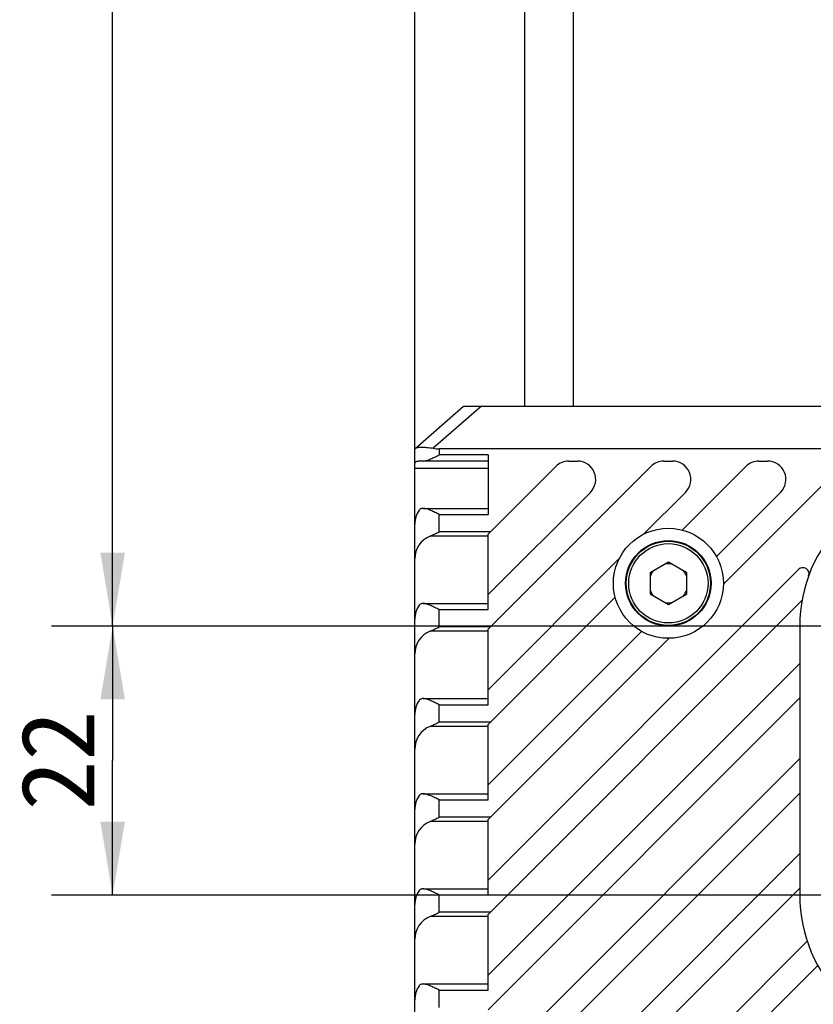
# Model space of a CAD drawing. Header units: millimetres. Extents: x 100 to 429, y 82 to 393.
# Tile 13 of 26: x 354 to 387, y 259 to 299. Entities that reach past the tile are written whole.
import ezdxf
from ezdxf.enums import TextEntityAlignment as Align

# ---------------------------------------------------------------- set-up
doc = ezdxf.new("R2010")
doc.units = ezdxf.units.MM
doc.header["$LTSCALE"] = 32.67
doc.layers.get('0').update_dxf_attribs({"linetype": 'CONTINUOUS'})
doc.layers.add('00_COMPONENTS', color=7, linetype='CONTINUOUS')
doc.layers.add('51__DRAFT_DIMS', color=7, linetype='CONTINUOUS')
doc.styles.get("Standard").update_dxf_attribs({"font": 'simfang.ttf'})
doc.dimstyles.new('DIMSTYLE_1', dxfattribs={"dimtxt": 3, "dimasz": 3, "dimexe": 2.5, "dimexo": 0.5, "dimgap": 0.75, "dimtad": 1, "dimlfac": 2, "dimdsep": 46, "dimtxsty": 'STANDARD', "dimblk": '_FILLED', "dimblk1": '_FILLED', "dimblk2": '_FILLED', "dimcen": 0.09, "dimclrt": 3, "dimazin": 2, "dimtp": 0.3, "dimtm": 0.3, "dimtfac": 1, "dimtofl": 0, "dimtmove": 0, "dimatfit": 3, "dimldrblk": '_FILLED', "dimfxl": 1, "dimtolj": 1, "dimarcsym": 0})
doc.dimstyles.new('DIMSTYLE_2', dxfattribs={"dimtxt": 3, "dimasz": 3, "dimexe": 2.5, "dimexo": 0.5, "dimgap": 0.75, "dimtad": 1, "dimlfac": 2, "dimdsep": 46, "dimtxsty": 'STANDARD', "dimblk": '_FILLED', "dimblk1": '_FILLED', "dimblk2": '_FILLED', "dimcen": 0.09, "dimclrt": 3, "dimazin": 2, "dimtp": 0.2, "dimtm": 0.2, "dimtfac": 1, "dimtofl": 0, "dimtmove": 0, "dimatfit": 3, "dimldrblk": '_FILLED', "dimfxl": 1, "dimtolj": 1, "dimarcsym": 0})
doc.dimstyles.new('DIMSTYLE_4', dxfattribs={"dimtxt": 3, "dimasz": 3, "dimexe": 2.5, "dimexo": 0.5, "dimgap": 0.75, "dimtad": 1, "dimdec": 1, "dimlfac": 2, "dimdsep": 46, "dimtxsty": 'STANDARD', "dimblk": '_FILLED', "dimblk1": '_FILLED', "dimblk2": '_FILLED', "dimcen": 0.09, "dimclrt": 3, "dimazin": 2, "dimtp": 0.5, "dimtm": 0.5, "dimtfac": 1, "dimtdec": 1, "dimtofl": 0, "dimtmove": 0, "dimatfit": 3, "dimldrblk": '_FILLED', "dimfxl": 1, "dimtolj": 1, "dimarcsym": 0})

# ---------------------------------------------------------------- blocks, each defined once
blk = doc.blocks.new('_FILLED')
at = {"color": 0, "linetype": 'ByBlock'}
blk.add_solid([(0, 0), (-1, 0.167), (-1, -0.167)], dxfattribs=at)
blk = doc.blocks.new('*D9')
at = {"layer": '51__DRAFT_DIMS', "color": 4}
for p, q in [((370.266, 269.565), (370.266, 387.979)), ((392.016, 274.592), (392.016, 387.979)), ((370.266, 385.479), (381.141, 385.479)), ((392.016, 385.479), (381.141, 385.479))]:
    blk.add_line(p, q, dxfattribs=at)
at = {"layer": '51__DRAFT_DIMS', "color": 4, "xscale": 3, "yscale": 3, "zscale": 3, "rotation": 180}
blk.add_blockref('_FILLED', (370.266, 385.479), dxfattribs=at)
at = {"layer": '51__DRAFT_DIMS', "color": 4, "xscale": 3, "yscale": 3, "zscale": 3}
blk.add_blockref('_FILLED', (392.016, 385.479), dxfattribs=at)
at = {"layer": '51__DRAFT_DIMS', "color": 3}
blk.add_text('43.5', height=3, dxfattribs=at).set_placement((381.141, 386.229), align=Align.CENTER)
blk = doc.blocks.new('*D10')
at = {"layer": '51__DRAFT_DIMS', "color": 4}
for p, q in [((379.978, 371.085), (355.408, 371.085)), ((357.908, 371.085), (357.908, 322.588)), ((357.908, 274.092), (357.908, 322.588)), ((391.516, 274.092), (355.408, 274.092))]:
    blk.add_line(p, q, dxfattribs=at)
at = {"layer": '51__DRAFT_DIMS', "color": 4, "xscale": 3, "yscale": 3, "zscale": 3}
for p, rotation in [((357.908, 371.085), 90), ((357.908, 274.092), 270)]:
    blk.add_blockref('_FILLED', p, dxfattribs=dict(at, rotation=rotation))
at = {"layer": '51__DRAFT_DIMS', "color": 3}
blk.add_text('194', height=3, rotation=90, dxfattribs=at).set_placement((357.158, 322.588), align=Align.CENTER)
blk = doc.blocks.new('*D11')
at = {"layer": '51__DRAFT_DIMS', "color": 4}
for p, q in [((391.516, 274.092), (355.408, 274.092)), ((357.908, 274.092), (357.908, 268.592)), ((357.908, 263.092), (357.908, 268.592)), ((391.516, 263.092), (355.408, 263.092))]:
    blk.add_line(p, q, dxfattribs=at)
at = {"layer": '51__DRAFT_DIMS', "color": 4, "xscale": 3, "yscale": 3, "zscale": 3}
for p, rotation in [((357.908, 274.092), 90.0000944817), ((357.908, 263.092), 270.0000944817)]:
    blk.add_blockref('_FILLED', p, dxfattribs=dict(at, rotation=rotation))
at = {"layer": '51__DRAFT_DIMS', "color": 3}
blk.add_text('22', height=3, rotation=90, dxfattribs=at).set_placement((357.158, 268.592), align=Align.CENTER)

msp = doc.modelspace()

# ---------------------------------------------------------------- linework, layer by layer
at = {"layer": '00_COMPONENTS', "color": 7}
for p, q in [((374.7656, 283.0916), (374.7656, 365.683)), ((370.2656, 281.3416), (372.2656, 283.0916)), ((372.2656, 283.0916), (405.115, 283.0916)), ((370.2656, 207.3416), (370.2656, 281.3416)), ((403.865, 281.3416), (371.2656, 281.3416)), ((373.2656, 281.0916), (373.2656, 278.6567)), ((373.2656, 280.8416), (370.4118, 280.8416)), ((376.5654, 280.8416), (376.9189, 280.8416)), ((380.4554, 280.8416), (380.8089, 280.8416)), ((384.3454, 280.8416), (384.6989, 280.8416)), ((376.0351, 280.6219), (373.2656, 277.8524)), ((379.9251, 280.6219), (373.2656, 273.9624)), ((383.8151, 280.6219), (381.2112, 278.018)), ((387.7051, 280.6219), (382.8903, 275.8072)), ((377.4493, 279.5612), (373.2656, 275.3776)), ((381.3393, 279.5612), (379.6297, 277.8517)), ((385.2293, 279.5612), (382.6056, 276.9376)), ((370.6042, 278.9067), (373.2656, 278.9067)), ((373.2656, 274.7667), (373.2656, 277.8524)), ((380.3854, 277.5429), (380.375, 277.5713)), ((380.6406, 277.5916), (380.6517, 277.5611)), ((378.6305, 276.8524), (373.2656, 271.4876)), ((380.6406, 276.7076), (379.8906, 276.2746)), ((381.3906, 276.2746), (380.6406, 276.7076)), ((385.9667, 276.4087), (373.2656, 263.7076)), ((379.8906, 276.2746), (379.8906, 275.4086)), ((381.3906, 275.4086), (381.3906, 276.2746)), ((379.8906, 275.4086), (380.6406, 274.9755)), ((380.6406, 274.9755), (381.3906, 275.4086)), ((370.6042, 275.0167), (373.2656, 275.0167)), ((378.4642, 275.271), (373.2656, 270.0724)), ((386.1068, 275.1336), (373.2656, 262.2924)), ((373.2656, 270.8767), (373.2656, 273.9624)), ((379.5446, 273.8766), (373.2656, 267.5976)), ((386.0156, 274.0916), (386.0156, 263.0916)), ((380.675, 273.5918), (373.2656, 266.1824)), ((386.0156, 272.5676), (373.2656, 259.8176)), ((370.6042, 271.1267), (373.2656, 271.1267)), ((386.0156, 271.1524), (373.2656, 258.4024)), ((373.2656, 266.9867), (373.2656, 270.0724)), ((386.0156, 268.6776), (373.2656, 255.9276)), ((370.6042, 267.2367), (373.2656, 267.2367)), ((386.0156, 267.2624), (373.2656, 254.5124)), ((373.2656, 263.0967), (373.2656, 266.1824)), ((386.0156, 264.7876), (373.2656, 252.0376)), ((370.6042, 263.3467), (373.2656, 263.3467)), ((386.0156, 263.3724), (373.2656, 250.6224)), ((373.2656, 259.2067), (373.2656, 262.2924)), ((380.157, 255.039), (386.3207, 261.2027)), ((386.7494, 260.2163), (381.4673, 254.9342)), ((370.6042, 259.4567), (373.2656, 259.4567))]:
    msp.add_line(p, q, dxfattribs=at)
at = {"layer": '00_COMPONENTS', "color": 4}
for p, q in [((376.7656, 283.0916), (376.7656, 365.683)), ((372.9935, 283.0916), (371.0184, 281.3633)), ((371.2656, 281.3416), (371.2656, 281.0916)), ((373.2656, 281.0916), (371.2656, 281.0916)), ((370.2656, 280.5487), (373.2656, 280.5487)), ((371.2656, 277.9487), (371.2656, 278.6567)), ((371.2656, 278.6567), (373.2656, 278.6567)), ((373.3619, 277.9487), (371.2656, 277.9487)), ((373.2656, 277.7719), (370.89, 277.7719)), ((371.2656, 274.0587), (371.2656, 274.7667)), ((371.2656, 274.7667), (373.2656, 274.7667)), ((373.2656, 273.8819), (370.89, 273.8819)), ((373.3619, 274.0587), (371.2656, 274.0587)), ((371.2656, 270.1687), (371.2656, 270.8767)), ((371.2656, 270.8767), (373.2656, 270.8767)), ((373.2656, 269.9919), (370.89, 269.9919)), ((373.3619, 270.1687), (371.2656, 270.1687)), ((371.2656, 266.2787), (371.2656, 266.9867)), ((371.2656, 266.9867), (373.2656, 266.9867)), ((373.3619, 266.2787), (371.2656, 266.2787)), ((373.2656, 266.1019), (370.89, 266.1019)), ((371.2656, 262.3887), (371.2656, 263.0967)), ((371.2656, 263.0967), (373.2656, 263.0967)), ((373.2656, 262.2119), (370.89, 262.2119)), ((373.3619, 262.3887), (371.2656, 262.3887)), ((371.2656, 258.4987), (371.2656, 259.2067)), ((371.2656, 259.2067), (373.2656, 259.2067))]:
    msp.add_line(p, q, dxfattribs=at)
at = {"layer": '00_COMPONENTS', "color": 7}
for radius in [2.25, 1.75, 1.7225, 1.6225]:
    msp.add_circle((380.6406, 275.8416), radius, dxfattribs=at)
for centre, radius, start, end in [((376.5654, 280.0916), 0.75, 90, 135), ((376.9189, 280.0916), 0.75, 315, 90), ((380.4554, 280.0916), 0.75, 90, 135), ((380.8089, 280.0916), 0.75, 315, 90), ((384.3454, 280.0916), 0.75, 90, 135), ((384.6989, 280.0916), 0.75, 315, 90), ((392.0156, 274.0916), 6, 0, 180), ((380.6406, 275.8416), 0.8, 80.36413, 99.63587), ((380.6406, 275.8416), 0.8, 140.36413, 159.63587), ((380.6406, 275.8416), 0.8, 20.36413, 39.63587), ((386.1435, 276.2319), 0.25, 339.97328, 135), ((380.6406, 275.8416), 0.8, 200.36413, 219.63587), ((380.6406, 275.8416), 0.8, 320.36413, 339.63587), ((380.6406, 275.8416), 0.8, 260.36413, 279.63587), ((392.0156, 263.0916), 6, 180, 360)]:
    msp.add_arc(centre, radius, start, end, dxfattribs=at)
for centre, ratio, start_param, end_param in [((371.2656, 282.0416), 0.7, -1.8206395, -1.5707963), ((371.2656, 278.2603), 1, 2.5311584, 3.1415927), ((371.2656, 276.8451), 1, 1.9558542, 3.1415927), ((371.2656, 274.3703), 1, 2.5311584, 3.1415927), ((371.2656, 272.9551), 1, 1.9558542, 3.1415927), ((371.2656, 270.4803), 1, 2.5311584, 3.1415927), ((371.2656, 269.0651), 1, 1.9558542, 3.1415927), ((371.2656, 266.5903), 1, 2.5311584, 3.1415927), ((371.2656, 265.1751), 1, 1.9558542, 3.1415927), ((371.2656, 262.7003), 1, 2.5311584, 3.1415927), ((371.2656, 261.2851), 1, 1.9558542, 3.1415927), ((371.2656, 258.8103), 1, 2.5311584, 3.1415927)]:
    msp.add_ellipse(centre, major_axis=(1, 0), ratio=ratio, start_param=start_param, end_param=end_param, dxfattribs=at)
for points, knots in [([(370.2769, 281.3515), (370.2811, 281.3551), (370.2915, 281.3623), (370.3193, 281.3763), (370.3673, 281.3914), (370.4395, 281.4041), (370.5294, 281.4107), (370.6351, 281.4101), (370.8005, 281.3986), (370.9295, 281.3792), (371.0184, 281.3633)], [0, 0, 0, 0, 0.0220958, 0.0500445, 0.1236887, 0.2209436, 0.340922, 0.4818575, 0.6410685, 1, 1, 1, 1]), ([(370.6042, 280.8416), (370.6293, 280.8416), (370.6815, 280.8475), (370.7601, 280.8673), (370.8413, 280.895), (370.9536, 280.9403), (371.0953, 281.0064), (371.2084, 281.0629), (371.2656, 281.0916)], [0, 0, 0, 0, 0.1058343, 0.2200223, 0.341056, 0.4673271, 0.7302126, 1, 1, 1, 1]), ([(370.2656, 280.6953), (370.2656, 280.7071), (370.2666, 280.7292), (370.2725, 280.7601), (370.2831, 280.7865), (370.2992, 280.808), (370.3207, 280.824), (370.3471, 280.8347), (370.378, 280.8406), (370.4001, 280.8416), (370.4118, 280.8416)], [0, 0, 0, 0, 0.1467839, 0.2764407, 0.3922171, 0.5000001, 0.607783, 0.7235593, 0.853216, 1, 1, 1, 1]), ([(370.6042, 278.9067), (370.5888, 278.9067), (370.5585, 278.9046), (370.5149, 278.8923), (370.4758, 278.869), (370.4551, 278.8462), (370.4462, 278.8335)], [0, 0, 0, 0, 0.2551292, 0.4994751, 0.7426572, 1, 1, 1, 1]), ([(371.2656, 278.6567), (371.2084, 278.6853), (371.0953, 278.7419), (370.9536, 278.808), (370.8413, 278.8533), (370.7601, 278.881), (370.6815, 278.9008), (370.6293, 278.9067), (370.6042, 278.9067)], [0, 0, 0, 0, 0.2697866, 0.5326718, 0.6589424, 0.7799769, 0.894165, 1, 1, 1, 1]), ([(370.89, 277.7719), (370.9531, 277.7975), (371.079, 277.8554), (371.2027, 277.9173), (371.2656, 277.9487)], [0, 0, 0, 0, 0.4920265, 1, 1, 1, 1]), ([(370.6042, 275.0167), (370.5888, 275.0167), (370.5585, 275.0146), (370.5149, 275.0023), (370.4758, 274.979), (370.4551, 274.9562), (370.4462, 274.9435)], [0, 0, 0, 0, 0.2551292, 0.4994751, 0.7426572, 1, 1, 1, 1]), ([(371.2656, 274.7667), (371.2084, 274.7953), (371.0953, 274.8519), (370.9536, 274.918), (370.8413, 274.9633), (370.7601, 274.991), (370.6815, 275.0108), (370.6293, 275.0167), (370.6042, 275.0167)], [0, 0, 0, 0, 0.2697866, 0.5326718, 0.6589424, 0.7799769, 0.894165, 1, 1, 1, 1]), ([(370.89, 273.8819), (370.9531, 273.9075), (371.079, 273.9654), (371.2027, 274.0273), (371.2656, 274.0587)], [0, 0, 0, 0, 0.4920265, 1, 1, 1, 1]), ([(370.6042, 271.1267), (370.5888, 271.1267), (370.5585, 271.1246), (370.5149, 271.1123), (370.4758, 271.089), (370.4551, 271.0662), (370.4462, 271.0535)], [0, 0, 0, 0, 0.2551292, 0.4994751, 0.7426572, 1, 1, 1, 1]), ([(371.2656, 270.8767), (371.2084, 270.9053), (371.0953, 270.9619), (370.9536, 271.028), (370.8413, 271.0733), (370.7601, 271.101), (370.6815, 271.1208), (370.6293, 271.1267), (370.6042, 271.1267)], [0, 0, 0, 0, 0.2697866, 0.5326718, 0.6589424, 0.7799769, 0.894165, 1, 1, 1, 1]), ([(370.89, 269.9919), (370.9531, 270.0175), (371.079, 270.0754), (371.2027, 270.1373), (371.2656, 270.1687)], [0, 0, 0, 0, 0.4920265, 1, 1, 1, 1]), ([(370.6042, 267.2367), (370.5888, 267.2367), (370.5585, 267.2346), (370.5149, 267.2223), (370.4758, 267.199), (370.4551, 267.1762), (370.4462, 267.1635)], [0, 0, 0, 0, 0.2551292, 0.4994751, 0.7426572, 1, 1, 1, 1]), ([(371.2656, 266.9867), (371.2084, 267.0153), (371.0953, 267.0719), (370.9536, 267.138), (370.8413, 267.1833), (370.7601, 267.211), (370.6815, 267.2308), (370.6293, 267.2367), (370.6042, 267.2367)], [0, 0, 0, 0, 0.2697866, 0.5326718, 0.6589424, 0.7799769, 0.894165, 1, 1, 1, 1]), ([(370.89, 266.1019), (370.9531, 266.1275), (371.079, 266.1854), (371.2027, 266.2473), (371.2656, 266.2787)], [0, 0, 0, 0, 0.4920265, 1, 1, 1, 1]), ([(370.6042, 263.3467), (370.5888, 263.3467), (370.5585, 263.3446), (370.5149, 263.3323), (370.4758, 263.309), (370.4551, 263.2862), (370.4462, 263.2735)], [0, 0, 0, 0, 0.2551292, 0.4994751, 0.7426572, 1, 1, 1, 1]), ([(371.2656, 263.0967), (371.2084, 263.1253), (371.0953, 263.1819), (370.9536, 263.248), (370.8413, 263.2933), (370.7601, 263.321), (370.6815, 263.3408), (370.6293, 263.3467), (370.6042, 263.3467)], [0, 0, 0, 0, 0.2697866, 0.5326718, 0.6589424, 0.7799769, 0.894165, 1, 1, 1, 1]), ([(370.89, 262.2119), (370.9531, 262.2375), (371.079, 262.2954), (371.2027, 262.3573), (371.2656, 262.3887)], [0, 0, 0, 0, 0.4920265, 1, 1, 1, 1]), ([(370.6042, 259.4567), (370.5888, 259.4567), (370.5585, 259.4546), (370.5149, 259.4423), (370.4758, 259.419), (370.4551, 259.3962), (370.4462, 259.3835)], [0, 0, 0, 0, 0.2551292, 0.4994751, 0.7426572, 1, 1, 1, 1]), ([(371.2656, 259.2067), (371.2084, 259.2353), (371.0953, 259.2919), (370.9536, 259.358), (370.8413, 259.4033), (370.7601, 259.431), (370.6815, 259.4508), (370.6293, 259.4567), (370.6042, 259.4567)], [0, 0, 0, 0, 0.2697866, 0.5326718, 0.6589424, 0.7799769, 0.894165, 1, 1, 1, 1])]:
    msp.add_open_spline(points, degree=3, knots=knots, dxfattribs=at)

# ---------------------------------------------------------------- dimensions: what is measured, and where the dimension line sits
at = {"layer": '51__DRAFT_DIMS', "color": 4}
dim = msp.add_linear_dim(base=(392.0156, 385.4793), p1=(370.2656, 269.0651), p2=(392.0156, 274.0916), dimstyle='DIMSTYLE_1', dxfattribs=at)
dim.commit()
dim.dimension.update_dxf_attribs({"geometry": '*D9', "text_midpoint": (381.0439, 385.4793), "dimtype": 160})
for base, p1, p2, angle, dimstyle, picture, middle in [((357.9082, 274.0916), (380.4776, 371.0847), (392.0156, 274.0916), 270, 'DIMSTYLE_4', '*D10', (357.9082, 322.7288)), ((357.9082, 263.0915), (392.0156, 274.0916), (392.0156, 263.0916), 270.00009, 'DIMSTYLE_2', '*D11', (357.9082, 268.5359))]:
    dim = msp.add_linear_dim(base=base, p1=p1, p2=p2, angle=angle, dimstyle=dimstyle, dxfattribs=at)
    dim.commit()
    dim.dimension.update_dxf_attribs({"geometry": picture, "text_midpoint": middle, "dimtype": 160})

doc.saveas('drawing.dxf')
